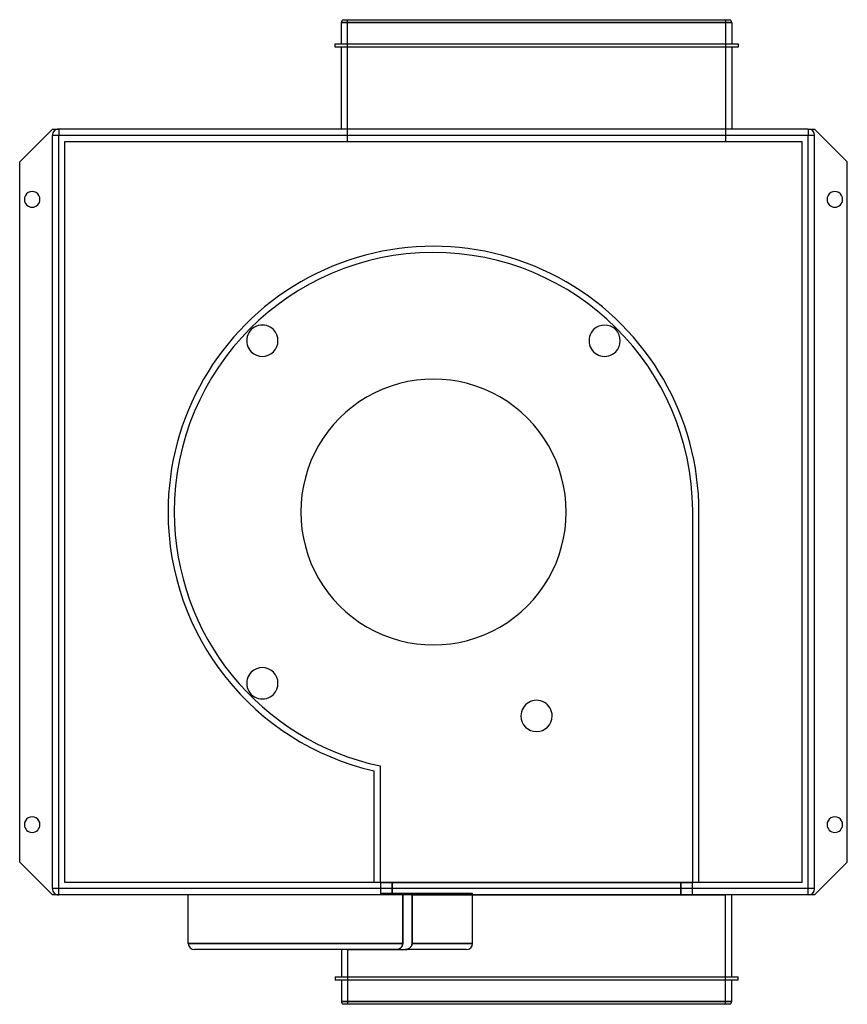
# Model space of a CAD drawing. Header units: millimetres. Extents: x -265 to 265, y -315 to 315.
import ezdxf

# ---------------------------------------------------------------- set-up
doc = ezdxf.new("R2010")
doc.units = ezdxf.units.MM
doc.layers.add('HIDDEN', color=7, linetype='Continuous')
doc.layers.add('THICK', color=7, linetype='Continuous')

msp = doc.modelspace()

# ---------------------------------------------------------------- linework, layer by layer
at = {"layer": 'HIDDEN'}
for p, q in [((66, 313.1), (-59, 313.1)), ((-55, 237), (-55, 315)), ((191, 313.1), (66, 313.1)), ((187, 315), (187, 237)), ((-244, 245), (-244, 245)), ((-244, 241), (-244, 241)), ((-240, 245), (-240, 245)), ((240, 245), (240, 245)), ((244, 245), (244, 245)), ((244, 241), (244, 241)), ((-236, 237), (236, 237)), ((-236, 237), (-236, 237)), ((-236, -237), (-236, 237)), ((236, 237), (236, 237)), ((236, -237), (236, 237)), ((-265, 224), (-265, 224)), ((265, 224), (265, 224)), ((166, 1), (166, 1)), ((166, -237), (166, 1)), ((166, 1), (166, 1)), ((166, 1), (166, 1)), ((170, 0), (170, 0)), ((170, -237), (170, 0)), ((-34, -237), (-34, -162.48)), ((-34, -162.48), (-34, -162.48)), ((-38, -237), (-38, -165.7)), ((-38, -165.7), (-38, -165.7)), ((-265, -224), (-265, -224)), ((265, -224), (265, -224)), ((236, -237), (-236, -237)), ((-236, -237), (-236, -237)), ((-38, -237), (-38, -237)), ((-34, -237), (166, -237)), ((-34, -237), (-34, -237)), ((-33.9, -237), (-33.9, -244)), ((-33.9, -237), (-33.9, -237)), ((-26.47, -244), (-26.47, -237)), ((-26.47, -237), (-26.47, -244)), ((158.47, -237), (158.47, -245)), ((158.47, -245), (158.47, -237)), ((165.9, -245), (165.9, -237)), ((165.9, -237), (165.9, -237)), ((166, -237), (166, -237)), ((170, -237), (170, -237)), ((236, -237), (236, -237)), ((-244, -241), (-244, -241)), ((-244, -245), (-244, -245)), ((-240, -245), (-240, -245)), ((-157, -245), (-157, -245)), ((-26.47, -244), (-33.9, -244)), ((-33.9, -244), (-33.9, -244)), ((25, -244), (-26.47, -244)), ((-19.7, -276), (-19.7, -245)), ((-13.75, -245), (187, -245)), ((-13.75, -276), (-13.75, -245)), ((-13.75, -245), (-13.75, -276)), ((25, -245), (25, -244)), ((25, -244), (25, -244)), ((25, -276), (25, -245)), ((25, -245), (25, -245)), ((25, -245), (25, -245)), ((165.9, -245), (165.9, -245)), ((187, -315), (187, -245)), ((240, -245), (240, -245)), ((244, -241), (244, -241)), ((244, -245), (244, -245)), ((-157, -276), (-19.7, -276)), ((-157, -276), (-157, -276)), ((-19.89, -277.2), (-19.81, -276.91)), ((-19.81, -276.91), (-19.75, -276.61)), ((-19.75, -276.61), (-19.71, -276.31)), ((-19.71, -276.31), (-19.7, -276)), ((-13.97, -277.22), (-13.87, -276.93)), ((-13.87, -276.93), (-13.97, -277.22)), ((-13.87, -276.93), (-13.81, -276.62)), ((-13.81, -276.62), (-13.87, -276.93)), ((-13.81, -276.62), (-13.76, -276.31)), ((-13.76, -276.31), (-13.81, -276.62)), ((-13.76, -276.31), (-13.75, -276)), ((-13.75, -276), (-13.76, -276.31)), ((25, -276), (-13.75, -276)), ((-13.75, -276), (25, -276)), ((25, -276), (25, -276)), ((-153, -280), (-153, -280)), ((-55, -280), (-55, -315)), ((-55, -280), (-18.1, -280)), ((-23.76, -280), (-23.54, -279.99)), ((-23.54, -279.99), (-23.32, -279.97)), ((-23.32, -279.97), (-23.09, -279.94)), ((-23.09, -279.94), (-22.87, -279.9)), ((-22.87, -279.9), (-22.64, -279.83)), ((-22.64, -279.83), (-22.41, -279.76)), ((-22.41, -279.76), (-22.19, -279.67)), ((-22.19, -279.67), (-21.96, -279.57)), ((-21.96, -279.57), (-21.75, -279.45)), ((-21.75, -279.45), (-21.54, -279.32)), ((-21.54, -279.32), (-21.33, -279.17)), ((-21.33, -279.17), (-21.13, -279.02)), ((-21.13, -279.02), (-20.95, -278.85)), ((-20.95, -278.85), (-20.77, -278.67)), ((-20.77, -278.67), (-20.59, -278.47)), ((-20.59, -278.47), (-20.42, -278.24)), ((-20.42, -278.24), (-20.27, -278.01)), ((-20.27, -278.01), (-20.12, -277.75)), ((-20.12, -277.75), (-20, -277.48)), ((-20, -277.48), (-19.89, -277.2)), ((-18.1, -280), (-17.87, -279.99)), ((-17.87, -279.99), (-18.1, -280)), ((21, -280), (-18.1, -280)), ((-17.87, -279.99), (-17.63, -279.98)), ((-17.63, -279.98), (-17.87, -279.99)), ((-17.63, -279.98), (-17.39, -279.94)), ((-17.39, -279.94), (-17.63, -279.98)), ((-17.39, -279.94), (-17.15, -279.9)), ((-17.15, -279.9), (-17.39, -279.94)), ((-17.15, -279.9), (-16.91, -279.84)), ((-16.91, -279.84), (-17.15, -279.9)), ((-16.91, -279.84), (-16.67, -279.76)), ((-16.67, -279.76), (-16.91, -279.84)), ((-16.67, -279.76), (-16.43, -279.68)), ((-16.43, -279.68), (-16.67, -279.76)), ((-16.43, -279.68), (-16.2, -279.57)), ((-16.2, -279.57), (-16.43, -279.68)), ((-16.2, -279.57), (-15.97, -279.46)), ((-15.97, -279.46), (-16.2, -279.57)), ((-15.97, -279.46), (-15.74, -279.33)), ((-15.74, -279.33), (-15.97, -279.46)), ((-15.74, -279.33), (-15.52, -279.19)), ((-15.52, -279.19), (-15.74, -279.33)), ((-15.52, -279.19), (-15.31, -279.03)), ((-15.31, -279.03), (-15.52, -279.19)), ((-15.31, -279.03), (-15.11, -278.87)), ((-15.11, -278.87), (-15.31, -279.03)), ((-15.11, -278.87), (-14.92, -278.69)), ((-14.92, -278.69), (-15.11, -278.87)), ((-14.92, -278.69), (-14.73, -278.49)), ((-14.73, -278.49), (-14.92, -278.69)), ((-14.73, -278.49), (-14.55, -278.27)), ((-14.55, -278.27), (-14.73, -278.49)), ((-14.55, -278.27), (-14.38, -278.03)), ((-14.38, -278.03), (-14.55, -278.27)), ((-14.38, -278.03), (-14.22, -277.78)), ((-14.22, -277.78), (-14.38, -278.03)), ((-14.22, -277.78), (-14.08, -277.51)), ((-14.08, -277.51), (-14.22, -277.78)), ((-14.08, -277.51), (-13.97, -277.22)), ((-13.97, -277.22), (-14.08, -277.51)), ((21, -280), (21, -280)), ((-59, -313.1), (66, -313.1)), ((66, -313.1), (191, -313.1))]:
    msp.add_line(p, q, dxfattribs=at)
for centre, radius, start, end in [((0, 0), 170, 0, 180.00002), ((0, 0), 166, 0.34515, 180.00002), ((-109.6, 109.6), 10, 44.99999, 225.00003), ((-109.6, 109.6), 10, 225.00003, 44.99999), ((109.6, 109.6), 10, 134.99997, 315.00001), ((109.6, 109.6), 10, 315.00001, 134.99997), ((0, 0), 85, 0, 180.00002), ((0, 0), 85, 179.99998, 0), ((0, 0), 170, 180.00002, 257.0836), ((0, 0), 166, 180.00002, 258.1811), ((-109.6, -109.6), 10, 315.00001, 134.99997), ((-109.6, -109.6), 10, 134.99997, 315.00001), ((66, -130.5), 10, 0, 180.00002), ((66, -130.5), 10, 180.00002, 0)]:
    msp.add_arc(centre, radius, start, end, dxfattribs=at)
msp.add_ellipse((21, -276), major_axis=(4, 0), ratio=1, start_param=-1.570796, end_param=0, dxfattribs=at)
at = {"layer": 'THICK'}
for p, q in [((-59, 313.1), (66, 313.1)), ((-59, 299.5), (-59, 313.1)), ((-57.62, 315), (66, 315)), ((66, 315), (189.62, 315)), ((66, 313.1), (191, 313.1)), ((191, 313.1), (191, 299.5)), ((-63, 299.5), (195, 299.5)), ((-63, 297.5), (-63, 299.5)), ((195, 297.5), (-63, 297.5)), ((-59, 245), (-59, 297.5)), ((191, 297.5), (191, 245)), ((195, 299.5), (195, 297.5)), ((-244, 245), (-265, 224)), ((-244, 245), (-240, 245)), ((-244, -241), (-244, 241)), ((-240, 241), (-244, 241)), ((240, 245), (-240, 245)), ((-240, 245), (-240, 241)), ((-240, -241), (-240, 241)), ((240, 241), (-240, 241)), ((240, 245), (244, 245)), ((240, 245), (240, 241)), ((244, 241), (240, 241)), ((240, -241), (240, 241)), ((265, 224), (244, 245)), ((244, -241), (244, 241)), ((-265, -224), (-265, 224)), ((265, -224), (265, 224)), ((-265, -224), (-244, -245)), ((244, -245), (265, -224)), ((-240, -241), (-244, -241)), ((-240, -245), (-244, -245)), ((-240, -245), (-240, -241)), ((240, -241), (-240, -241)), ((240, -245), (-240, -245)), ((-157, -276), (-157, -245)), ((-19.7, -245), (-19.7, -276)), ((191, -297.5), (191, -245)), ((244, -241), (240, -241)), ((240, -245), (240, -241)), ((244, -245), (240, -245)), ((-19.7, -276), (-157, -276)), ((-19.81, -276.91), (-19.89, -277.2)), ((-19.75, -276.61), (-19.81, -276.91)), ((-19.71, -276.31), (-19.75, -276.61)), ((-19.7, -276), (-19.71, -276.31)), ((-23.76, -280), (-153, -280)), ((-59, -280), (-59, -297.5)), ((-23.54, -279.99), (-23.76, -280)), ((-23.32, -279.97), (-23.54, -279.99)), ((-23.09, -279.94), (-23.32, -279.97)), ((-22.87, -279.9), (-23.09, -279.94)), ((-22.64, -279.83), (-22.87, -279.9)), ((-22.41, -279.76), (-22.64, -279.83)), ((-22.19, -279.67), (-22.41, -279.76)), ((-21.96, -279.57), (-22.19, -279.67)), ((-21.75, -279.45), (-21.96, -279.57)), ((-21.54, -279.32), (-21.75, -279.45)), ((-21.33, -279.17), (-21.54, -279.32)), ((-21.13, -279.02), (-21.33, -279.17)), ((-20.95, -278.85), (-21.13, -279.02)), ((-20.77, -278.67), (-20.95, -278.85)), ((-20.59, -278.47), (-20.77, -278.67)), ((-20.42, -278.24), (-20.59, -278.47)), ((-20.27, -278.01), (-20.42, -278.24)), ((-20.12, -277.75), (-20.27, -278.01)), ((-20, -277.48), (-20.12, -277.75)), ((-19.89, -277.2), (-20, -277.48)), ((-63, -297.5), (-63, -299.5)), ((-63, -297.5), (195, -297.5)), ((195, -299.5), (-63, -299.5)), ((-59, -299.5), (-59, -313.1)), ((191, -313.1), (191, -299.5)), ((195, -299.5), (195, -297.5)), ((66, -313.1), (-59, -313.1)), ((66, -315), (-57.62, -315)), ((191, -313.1), (66, -313.1)), ((189.62, -315), (66, -315))]:
    msp.add_line(p, q, dxfattribs=at)
for centre, radius, start, end in [((189, 313.1), 2, 0.00017, 71.80519), ((-57, 313.1), 2, 108.19489, 179.99985), ((-240, 241), 4, 89.99998, 180.00002), ((240, 241), 4, 0, 89.99998), ((-257, 200), 5, 0, 180.00002), ((257, 200), 5, 0, 180.00002), ((-257, 200), 5, 180.00002, 0), ((257, 200), 5, 180.00002, 0), ((-257, -200), 5, 0, 180.00002), ((257, -200), 5, 0, 180.00002), ((-257, -200), 5, 180.00002, 0), ((257, -200), 5, 180.00002, 0), ((-240, -241), 4, 180.00002, 270.00002), ((240, -241), 4, 270.00002, 0), ((-57, -313.1), 2, 180.00015, 251.80511), ((189, -313.1), 2, 288.19481, 359.99983)]:
    msp.add_arc(centre, radius, start, end, dxfattribs=at)
msp.add_ellipse((-153, -276), major_axis=(-4, 0), ratio=1, start_param=0, end_param=1.570796, dxfattribs=at)

doc.saveas('drawing.dxf')
